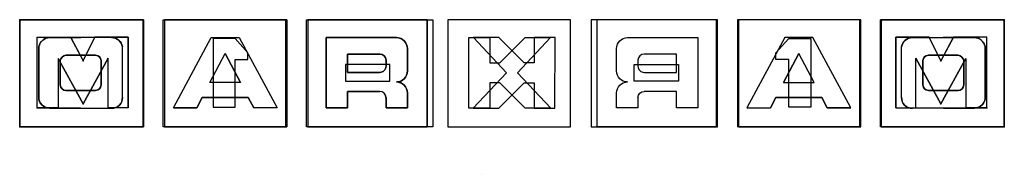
# Model space of a CAD drawing. Header units: inches. Extents: x 19.44 to 20.76, y -2.16 to -1.95.
import ezdxf

# ---------------------------------------------------------------- set-up
doc = ezdxf.new("R2010")
doc.units = ezdxf.units.IN
doc.header["$MEASUREMENT"] = 0

msp = doc.modelspace()

# ---------------------------------------------------------------- linework, layer by layer
for p, q in [((19.4388, -1.9542, -6.7087), (19.6045, -1.9542, -6.7087)), ((19.4388, -1.9542, -6.7087), (19.4388, -2.0979, -6.7087)), ((19.6045, -1.9542, -6.7087), (19.6045, -2.0979, -6.7087)), ((19.6329, -1.9542, -6.7087), (19.7964, -1.9542, -6.7087)), ((19.6329, -1.9542, -6.7087), (19.6329, -2.0979, -6.7087)), ((19.7964, -1.9542, -6.7087), (19.7964, -2.0979, -6.7087)), ((19.8249, -1.9542, -6.7087), (19.9847, -1.9542, -6.7087)), ((19.8249, -1.9542, -6.7087), (19.8249, -2.0979, -6.7087)), ((19.9847, -1.9542, -6.7087), (19.9847, -2.0979, -6.7087)), ((20.5928, -1.9542, -6.7087), (20.7575, -1.9542, -6.7087)), ((20.5928, -1.9542, -6.7087), (20.5928, -2.0979, -6.7087)), ((20.7575, -1.9542, -6.7087), (20.7575, -2.0979, -6.7087)), ((19.4624, -1.9778, -6.7087), (19.5068, -1.9778, -6.7087)), ((19.4624, -2.0724, -6.7087), (19.4624, -1.9778, -6.7087)), ((19.5072, -1.9781, -6.7087), (19.5238, -2.0093, -6.7087)), ((19.5238, -2.0093, -6.7087), (19.5396, -1.9778, -6.7087)), ((19.584, -1.9778, -6.7087), (19.5396, -1.9778, -6.7087)), ((19.584, -2.0724, -6.7087), (19.584, -1.9778, -6.7087)), ((20.6345, -1.9782, -6.7087), (20.6759, -1.9781, -6.7087)), ((20.7172, -1.9781, -6.7087), (20.6758, -1.9781, -6.7087)), ((19.6446, -2.0724, -6.7087), (19.6952, -1.9781, -6.7087)), ((19.6952, -1.9781, -6.7087), (19.7329, -1.9781, -6.7087)), ((19.7329, -1.9781, -6.7087), (19.7836, -2.0724, -6.7087)), ((19.9434, -1.9781, -6.7087), (19.8492, -1.9781, -6.7087)), ((19.8492, -1.9781, -6.7087), (19.8492, -2.0724, -6.7087)), ((20.62, -2.0581, -6.7087), (20.62, -1.9905, -6.7087)), ((20.732, -2.0579, -6.7087), (20.7318, -1.9903, -6.7087)), ((19.6937, -2.0384, -6.7087), (19.7141, -1.9995, -6.7087)), ((19.7344, -2.0384, -6.7087), (19.7141, -1.9995, -6.7087)), ((19.9581, -2.0228, -6.7087), (19.9581, -1.9929, -6.7087)), ((19.4903, -2.0063, -6.7087), (19.4903, -2.0724, -6.7087)), ((19.4903, -2.0063, -6.7087), (19.5238, -2.0669, -6.7087)), ((19.5238, -2.0669, -6.7087), (19.5574, -2.0059, -6.7087)), ((19.5574, -2.0724, -6.7087), (19.5574, -2.0059, -6.7087)), ((19.7344, -2.0384, -6.7087), (19.6937, -2.0384, -6.7087)), ((19.8778, -2.0724, -6.7087), (19.8778, -2.0504, -6.7087)), ((19.8778, -2.0504, -6.7087), (19.9212, -2.0504, -6.7087)), ((19.9581, -2.0724, -6.7087), (19.9581, -2.0524, -6.7087)), ((19.6759, -2.0724, -6.7087), (19.6833, -2.0583, -6.7087)), ((19.6834, -2.0584, -6.7087), (19.7449, -2.0584, -6.7087)), ((19.7449, -2.0584, -6.7087), (19.7522, -2.0724, -6.7087)), ((19.9295, -2.0586, -6.7087), (19.9295, -2.0724, -6.7087)), ((19.4624, -2.0724, -6.7087), (19.4896, -2.0724, -6.7087)), ((19.4896, -2.0724, -6.7087), (19.4903, -2.0724, -6.7087)), ((19.584, -2.0724, -6.7087), (19.5574, -2.0724, -6.7087)), ((19.6446, -2.0724, -6.7087), (19.6759, -2.0724, -6.7087)), ((19.7836, -2.0724, -6.7087), (19.7522, -2.0724, -6.7087)), ((19.8492, -2.0724, -6.7087), (19.8778, -2.0724, -6.7087)), ((19.9295, -2.0724, -6.7087), (19.9581, -2.0724, -6.7087)), ((20.676, -2.0727, -6.7087), (20.6344, -2.0728, -6.7087)), ((20.676, -2.0727, -6.7087), (20.7176, -2.0727, -6.7087)), ((19.4388, -2.0979, -6.7087), (19.6045, -2.0979, -6.7087)), ((19.6329, -2.0979, -6.7087), (19.7964, -2.0979, -6.7087)), ((19.8249, -2.0979, -6.7087), (19.9847, -2.0979, -6.7087)), ((20.5928, -2.0979, -6.7087), (20.7575, -2.0979, -6.7087))]:
    msp.add_line(p, q)
at = {"extrusion": (-1.22465e-16, 3.62568e-32, -1)}
for p, q in [((19.6036, -1.9542, -7.9587), (19.4389, -1.9542, -7.9587)), ((19.4389, -1.9542, -7.9587), (19.4389, -2.0979, -7.9587)), ((19.6036, -1.9542, -7.9587), (19.6036, -2.0979, -7.9587)), ((20.3715, -1.9542, -7.9587), (20.2117, -1.9542, -7.9587)), ((20.2117, -1.9542, -7.9587), (20.2117, -2.0979, -7.9587)), ((20.3715, -1.9542, -7.9587), (20.3715, -2.0979, -7.9587)), ((20.5635, -1.9542, -7.9587), (20.4, -1.9542, -7.9587)), ((20.4, -1.9542, -7.9587), (20.4, -2.0979, -7.9587)), ((20.5635, -1.9542, -7.9587), (20.5635, -2.0979, -7.9587)), ((20.7576, -1.9542, -7.9587), (20.5919, -1.9542, -7.9587)), ((20.5919, -1.9542, -7.9587), (20.5919, -2.0979, -7.9587)), ((20.7576, -1.9542, -7.9587), (20.7576, -2.0979, -7.9587)), ((19.4792, -1.9781, -7.9587), (19.5205, -1.9781, -7.9587)), ((19.5619, -1.9782, -7.9587), (19.5205, -1.9781, -7.9587)), ((20.6123, -1.9778, -7.9587), (20.6568, -1.9778, -7.9587)), ((20.6123, -2.0724, -7.9587), (20.6123, -1.9778, -7.9587)), ((20.6725, -2.0093, -7.9587), (20.6568, -1.9778, -7.9587)), ((20.6892, -1.9781, -7.9587), (20.6725, -2.0093, -7.9587)), ((20.734, -1.9778, -7.9587), (20.6896, -1.9778, -7.9587)), ((20.734, -2.0724, -7.9587), (20.734, -1.9778, -7.9587)), ((19.4644, -2.0579, -7.9587), (19.4646, -1.9903, -7.9587)), ((19.5764, -2.0581, -7.9587), (19.5764, -1.9905, -7.9587)), ((20.253, -1.9781, -7.9587), (20.3472, -1.9781, -7.9587)), ((20.3472, -1.9781, -7.9587), (20.3472, -2.0724, -7.9587)), ((20.4634, -1.9781, -7.9587), (20.4128, -2.0724, -7.9587)), ((20.5012, -1.9781, -7.9587), (20.4634, -1.9781, -7.9587)), ((20.5518, -2.0724, -7.9587), (20.5012, -1.9781, -7.9587)), ((20.2383, -2.0228, -7.9587), (20.2383, -1.9929, -7.9587)), ((20.462, -2.0384, -7.9587), (20.4823, -1.9995, -7.9587)), ((20.5027, -2.0384, -7.9587), (20.4823, -1.9995, -7.9587)), ((20.6725, -2.0669, -7.9587), (20.639, -2.0059, -7.9587)), ((20.639, -2.0724, -7.9587), (20.639, -2.0059, -7.9587)), ((20.7061, -2.0063, -7.9587), (20.6725, -2.0669, -7.9587)), ((20.7061, -2.0063, -7.9587), (20.7061, -2.0724, -7.9587)), ((20.462, -2.0384, -7.9587), (20.5027, -2.0384, -7.9587)), ((20.2383, -2.0724, -7.9587), (20.2383, -2.0524, -7.9587)), ((20.3186, -2.0504, -7.9587), (20.2751, -2.0504, -7.9587)), ((20.3186, -2.0724, -7.9587), (20.3186, -2.0504, -7.9587)), ((20.2669, -2.0586, -7.9587), (20.2669, -2.0724, -7.9587)), ((20.4515, -2.0584, -7.9587), (20.4442, -2.0724, -7.9587)), ((20.513, -2.0584, -7.9587), (20.4515, -2.0584, -7.9587)), ((20.5205, -2.0724, -7.9587), (20.5131, -2.0583, -7.9587)), ((19.5203, -2.0727, -7.9587), (19.4788, -2.0727, -7.9587)), ((19.5204, -2.0727, -7.9587), (19.562, -2.0728, -7.9587)), ((20.2669, -2.0724, -7.9587), (20.2383, -2.0724, -7.9587)), ((20.3472, -2.0724, -7.9587), (20.3186, -2.0724, -7.9587)), ((20.4128, -2.0724, -7.9587), (20.4442, -2.0724, -7.9587)), ((20.5518, -2.0724, -7.9587), (20.5205, -2.0724, -7.9587)), ((20.6123, -2.0724, -7.9587), (20.639, -2.0724, -7.9587)), ((20.7068, -2.0724, -7.9587), (20.7061, -2.0724, -7.9587)), ((20.734, -2.0724, -7.9587), (20.7068, -2.0724, -7.9587)), ((19.6036, -2.0979, -7.9587), (19.4389, -2.0979, -7.9587)), ((20.3715, -2.0979, -7.9587), (20.2117, -2.0979, -7.9587)), ((20.5635, -2.0979, -7.9587), (20.4, -2.0979, -7.9587)), ((20.7576, -2.0979, -7.9587), (20.5919, -2.0979, -7.9587))]:
    msp.add_line(p, q, dxfattribs=at)
at = {"color": 139, "lineweight": 0}
msp.add_line((20.0575, -2.1613, -6.7087), (20.0575, -2.1613, -6.7087), dxfattribs=at)
at = {"elevation": -6.7087}
for points in [[(19.6045, -1.9542), (19.4388, -1.9542), (19.4388, -2.0979), (19.6045, -2.0979)], [(19.7964, -1.9542), (19.6329, -1.9542), (19.6329, -2.0979), (19.7964, -2.0979)], [(19.8249, -2.0979), (19.9847, -2.0979), (19.9847, -1.9542), (19.8249, -1.9542)], [(20.0123, -2.0979), (20.1767, -2.0979), (20.1767, -1.9542), (20.0123, -1.9542)], [(20.2042, -2.0979), (20.3733, -2.0979), (20.3733, -1.9542), (20.2042, -1.9542)], [(20.4017, -2.0979), (20.5652, -2.0979), (20.5652, -1.9542), (20.4017, -1.9542)], [(20.7575, -1.9542), (20.5928, -1.9542), (20.5928, -2.0979), (20.7575, -2.0979)], [(19.584, -2.0724), (19.5574, -2.0724), (19.5574, -2.0059), (19.5238, -2.0669), (19.4903, -2.0063), (19.4903, -2.0724), (19.4896, -2.0724), (19.4624, -2.0724), (19.4624, -1.9778), (19.507, -1.9778), (19.5238, -2.0093), (19.5396, -1.9778), (19.584, -1.9778)], [(19.6952, -1.9781), (19.7329, -1.9781), (19.7836, -2.0724), (19.7522, -2.0724), (19.7449, -2.0584), (19.6833, -2.0584), (19.6759, -2.0724), (19.6446, -2.0724)], [(20.4517, -1.9988), (20.4689, -1.9796), (20.4985, -1.9796), (20.4985, -2.0712), (20.4689, -2.0712), (20.4689, -2.0075), (20.4517, -2.0075)], [(19.7141, -1.9995), (19.7344, -2.0384), (19.6937, -2.0384)], [(20.262, -2.0365), (20.262, -2.0143), (20.3211, -2.0143), (20.3211, -2.0365)]]:
    msp.add_lwpolyline(points, close=True, dxfattribs=at)
at = {"extrusion": (-1.22465e-16, 3.62568e-32, -1), "elevation": 7.9587}
for points in [[(-19.4389, -1.9542), (-19.6036, -1.9542), (-19.6036, -2.0979), (-19.4389, -2.0979)], [(-19.7947, -2.0979), (-19.6312, -2.0979), (-19.6312, -1.9542), (-19.7947, -1.9542)], [(-19.9921, -2.0979), (-19.8231, -2.0979), (-19.8231, -1.9542), (-19.9921, -1.9542)], [(-20.5919, -1.9542), (-20.7576, -1.9542), (-20.7576, -2.0979), (-20.5919, -2.0979)], [(-20.6123, -2.0724), (-20.639, -2.0724), (-20.639, -2.0059), (-20.6725, -2.0669), (-20.7061, -2.0063), (-20.7061, -2.0724), (-20.7068, -2.0724), (-20.734, -2.0724), (-20.734, -1.9778), (-20.6894, -1.9778), (-20.6725, -2.0093), (-20.6568, -1.9778), (-20.6123, -1.9778)], [(-19.7446, -1.9988), (-19.7275, -1.9796), (-19.6979, -1.9796), (-19.6979, -2.0712), (-19.7275, -2.0712), (-19.7275, -2.0075), (-19.7446, -2.0075)], [(-20.5012, -1.9781), (-20.4634, -1.9781), (-20.4128, -2.0724), (-20.4442, -2.0724), (-20.4515, -2.0584), (-20.5131, -2.0584), (-20.5205, -2.0724), (-20.5518, -2.0724)], [(-20.4823, -1.9995), (-20.462, -2.0384), (-20.5027, -2.0384)], [(-19.9344, -2.0365), (-19.9344, -2.0143), (-19.8753, -2.0143), (-19.8753, -2.0365)]]:
    msp.add_lwpolyline(points, close=True, dxfattribs=at)
at = {"elevation": -6.7087}
for points in [[(19.4624, -2.0724), (19.4624, -1.9778), (19.5068, -1.9778), (19.5238, -2.0093), (19.5396, -1.9778), (19.584, -1.9778), (19.584, -2.0724), (19.5574, -2.0724), (19.5574, -2.0059), (19.5238, -2.0669), (19.4903, -2.0063), (19.4903, -2.0724), (19.4624, -2.0724)], [(20.0405, -1.9781), (20.0686, -1.9781), (20.0686, -2.012), (20.0819, -2.012), (20.1159, -1.9781), (20.1499, -1.9781), (20.1055, -2.0252), (20.15, -2.0726), (20.116, -2.0726), (20.082, -2.0386), (20.0687, -2.0386), (20.0687, -2.0726), (20.0406, -2.0726), (20.0405, -1.9781)]]:
    msp.add_lwpolyline(points, dxfattribs=at)
at = {"extrusion": (-1.22465e-16, 3.62568e-32, -1), "elevation": 7.9587}
for points in [[(-19.5764, -1.9905, -0.364), (-19.5618, -1.9782), (-19.5205, -1.9781), (-19.4793, -1.9781, -0.364), (-19.4646, -1.9903), (-19.4644, -2.0579, -0.428476), (-19.4788, -2.0727), (-19.5204, -2.0727), (-19.562, -2.0728, -0.428476), (-19.5764, -2.0581)], [(-19.5479, -2.0091, -0.388279), (-19.5405, -2.0018), (-19.5006, -2.0018, -0.323), (-19.4932, -2.0091), (-19.4932, -2.0417, -0.382801), (-19.5006, -2.0491), (-19.5405, -2.0491, -0.365006), (-19.5479, -2.0417)]]:
    msp.add_lwpolyline(points, format="xyb", close=True, dxfattribs=at)
for points in [[(-20.1559, -1.9781), (-20.1278, -1.9781), (-20.1278, -2.012), (-20.1145, -2.012), (-20.0805, -1.9781), (-20.0465, -1.9781), (-20.0909, -2.0252), (-20.0464, -2.0726), (-20.0804, -2.0726), (-20.1144, -2.0386), (-20.1277, -2.0386), (-20.1277, -2.0726), (-20.1557, -2.0726), (-20.1559, -1.9781)], [(-20.734, -2.0724), (-20.734, -1.9778), (-20.6896, -1.9778), (-20.6725, -2.0093), (-20.6568, -1.9778), (-20.6123, -1.9778), (-20.6123, -2.0724), (-20.639, -2.0724), (-20.639, -2.0059), (-20.6725, -2.0669), (-20.7061, -2.0063), (-20.7061, -2.0724), (-20.734, -2.0724)]]:
    msp.add_lwpolyline(points, dxfattribs=at)
at = {"elevation": -6.7087}
for points in [[(20.62, -1.9905, -0.364), (20.6346, -1.9782), (20.6759, -1.9781), (20.7171, -1.9781, -0.364), (20.7318, -1.9903), (20.732, -2.0579, -0.428476), (20.7176, -2.0727), (20.676, -2.0727), (20.6344, -2.0728, -0.428476), (20.62, -2.0581)], [(20.6485, -2.0091, -0.388279), (20.6559, -2.0018), (20.6958, -2.0018, -0.323), (20.7032, -2.0091), (20.7032, -2.0417, -0.382801), (20.6958, -2.0491), (20.6559, -2.0491, -0.365006), (20.6485, -2.0417)]]:
    msp.add_lwpolyline(points, format="xyb", close=True, dxfattribs=at)
for points in [[(19.8492, -2.0724), (19.8492, -1.9781), (19.9434, -1.9781, -0.414214), (19.9581, -1.9929), (19.9581, -2.0228, -0.414202), (19.9434, -2.0376, -0.414214), (19.9581, -2.0524), (19.9581, -2.0724), (19.9295, -2.0724), (19.9295, -2.0586, 0.414199), (19.9212, -2.0504), (19.8778, -2.0504), (19.8778, -2.0724), (19.8492, -2.0724)], [(19.8778, -2.0248), (19.8778, -2.0002), (19.9212, -2.0002, -0.414195), (19.9295, -2.0084), (19.9295, -2.0166, -0.414214), (19.9212, -2.0248), (19.8778, -2.0248)], [(19.8778, -2.0002), (19.8778, -2.0248), (19.9212, -2.0248, 0.414214), (19.9295, -2.0166), (19.9295, -2.0084, 0.414195), (19.9212, -2.0002), (19.8778, -2.0002)], [(20.6559, -2.0491), (20.6958, -2.0491, 0.382801), (20.7032, -2.0417), (20.7032, -2.0091, 0.323), (20.6958, -2.0018), (20.6559, -2.0018, 0.388279), (20.6485, -2.0091), (20.6485, -2.0417, 0.365006), (20.6559, -2.0491, 0.042758)]]:
    msp.add_lwpolyline(points, format="xyb", dxfattribs=at)
at = {"extrusion": (-1.22465e-16, 3.62568e-32, -1), "elevation": 7.9587}
for points in [[(-19.5405, -2.0491), (-19.5006, -2.0491, 0.382801), (-19.4932, -2.0417), (-19.4932, -2.0091, 0.323), (-19.5006, -2.0018), (-19.5405, -2.0018, 0.388279), (-19.5479, -2.0091), (-19.5479, -2.0417, 0.365006), (-19.5405, -2.0491, 0.042758)], [(-20.3186, -2.0248), (-20.3186, -2.0002), (-20.2751, -2.0002, -0.414195), (-20.2669, -2.0084), (-20.2669, -2.0166, -0.414214), (-20.2751, -2.0248), (-20.3186, -2.0248)]]:
    msp.add_lwpolyline(points, format="xyb", dxfattribs=at)
at = {"extrusion": (-1.22465e-16, 3.62568e-32, -1)}
for centre, radius, start, end in [((-19.4792, -1.993, 7.9587), 0.0149, 10.2858, 89.7085), ((-19.5618, -1.9931, 7.9587), 0.0149, 90.4896, 169.9123), ((-20.253, -1.9929, 7.9587), 0.0148, 0, 90), ((-20.253, -2.0228, 7.9587), 0.0148, 270.0015, 359.9993), ((-20.253, -2.0524, 7.9587), 0.0148, 0, 90), ((-20.2751, -2.0586, 7.9587), 0.00821, 0.0022, 89.9992), ((-19.4786, -2.0585, 7.9587), 0.0142, 269.4154, 2.1914), ((-19.5622, -2.0586, 7.9587), 0.0142, 178.0068, 270.7827)]:
    msp.add_arc(centre, radius, start, end, dxfattribs=at)
for centre, radius, start, end in [((20.7172, -1.993, -6.7087), 0.0149, 10.2858, 89.7085), ((19.9434, -1.9929, -6.7087), 0.0148, 0, 90), ((20.6346, -1.9931, -6.7087), 0.0149, 90.4896, 169.9123), ((19.9434, -2.0228, -6.7087), 0.0148, 270.0015, 359.9993), ((19.9434, -2.0524, -6.7087), 0.0148, 0, 90), ((19.9212, -2.0586, -6.7087), 0.00821, 0.0022, 89.9992), ((20.6342, -2.0586, -6.7087), 0.0142, 178.0068, 270.7827), ((20.7178, -2.0585, -6.7087), 0.0142, 269.4154, 2.1914)]:
    msp.add_arc(centre, radius, start, end)
for p in [(19.4388, -1.9542, -6.7087), (19.5238, -2.0093, -6.7087), (19.5238, -2.0669, -6.7087), (19.4624, -2.0724, -6.7087), (19.489, -2.0724, -6.7087), (19.4388, -2.0979, -6.7087)]:
    msp.add_point(p)
for p in [(20.7576, -1.9542, -7.9587), (20.6725, -2.0093, -7.9587), (20.6725, -2.0669, -7.9587), (20.7074, -2.0724, -7.9587), (20.734, -2.0724, -7.9587), (20.7576, -2.0979, -7.9587)]:
    msp.add_point(p, dxfattribs=at)

doc.saveas('drawing.dxf')
